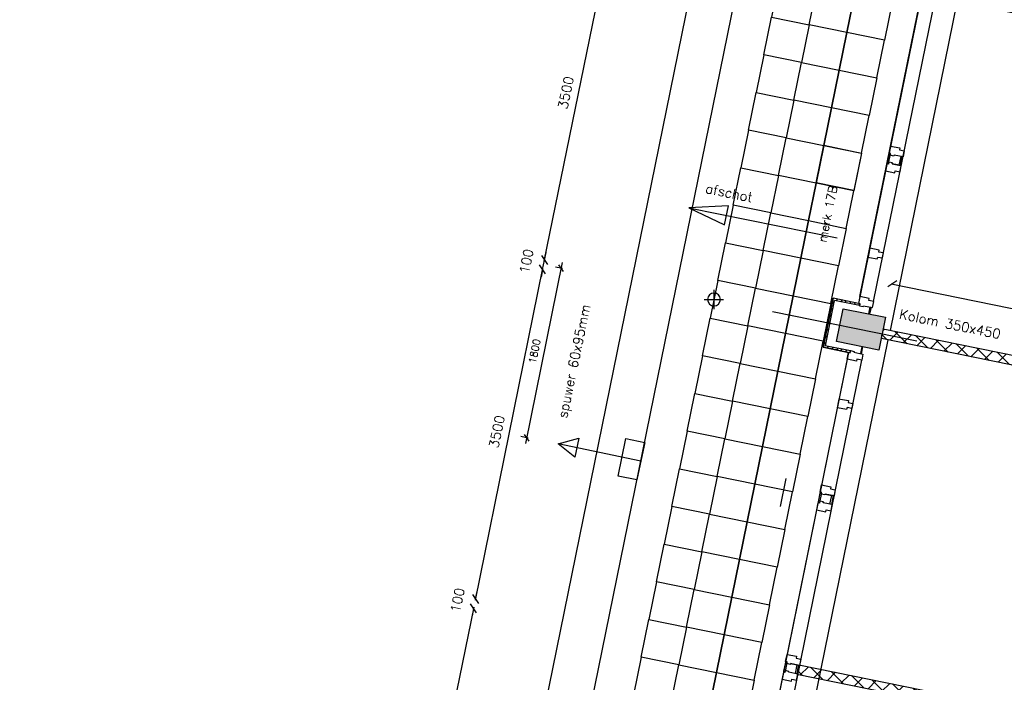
# Model space of a CAD drawing. Extents: x -84256 to 172857, y -58817 to 112048.
# Tile 64 of 90: x 19584 to 29838, y 74095 to 80991. Entities that reach past the tile are written whole.
import ezdxf

# ---------------------------------------------------------------- set-up
doc = ezdxf.new("R2010")
doc.units = 0
doc.header["$LTSCALE"] = 50
doc.header["$MEASUREMENT"] = 0
doc.header["$PDMODE"] = 3
doc.header["$PDSIZE"] = 0.001
doc.layers.get('0').update_dxf_attribs({"linetype": 'CONTINUOUS'})
doc.layers.get('DEFPOINTS').update_dxf_attribs({"linetype": 'CONTINUOUS'})
for name, color, linetype in [('A--01A1_ACEER', 1, 'CONTINUOUS'), ('A--A22--_F123-', 9, 'CONTINUOUS'), ('A--A28--_F12--', 7, 'CONTINUOUS'), ('A--A42--_F-23-', 9, 'CONTINUOUS'), ('A--L21--', 3, 'CONTINUOUS'), ('A--L22--_F-2--', 7, 'CONTINUOUS'), ('A--L22A1_BINNENWAND', 1, 'CONTINUOUS'), ('A--L22A2_BINNENWAND', 2, 'CONTINUOUS'), ('A--L22A4_BINNENWAND', 4, 'CONTINUOUS'), ('A--L27-A2-_DAKEN', 2, 'CONTINUOUS'), ('A--L27A1_DAKEN', 1, 'CONTINUOUS'), ('A--L28--_F12--', 7, 'CONTINUOUS'), ('A--L31--', 2, 'CONTINUOUS'), ('A--L31A1_BUITENKOZIJN', 1, 'CONTINUOUS'), ('A--L32--_F123-', 1, 'CONTINUOUS'), ('A--L42--', 7, 'CONTINUOUS'), ('A--L42--_F-23-', 7, 'CONTINUOUS'), ('A--L52--', 7, 'CONTINUOUS'), ('A--L52--_F123-', 7, 'CONTINUOUS'), ('A--M$1A-_F123-', 1, 'CONTINUOUS'), ('A--M1$A-_F123-', 1, 'CONTINUOUS'), ('A--T$1A-25_TEKST', 2, 'CONTINUOUS'), ('TEKSTKOZIJNMERK', 2, 'CONTINUOUS'), ('X--LR---_CP', 7, 'CONTINUOUS')]:
    doc.layers.add(name, color=color, linetype=linetype)
doc.layers.add('bruto vloeroppervlak', color=3, linetype='CONTINUOUS', plot=False)
doc.styles.add('ALFA-0_25', font='ROMANS')
doc.styles.add('B-01', font='SIMPLEX.SHX', dxfattribs={"width": 0.8, "height": 4.5})
doc.styles.add('HIEMSTRA', font='romans.shx')
doc.dimstyles.new('BEILEN', dxfattribs={"dimscale": 40, "dimtxt": 2.5, "dimasz": 2, "dimexe": 0.3, "dimexo": 0.3, "dimgap": 2, "dimtad": 1, "dimdec": 0, "dimzin": 0, "dimdsep": 46, "dimtxsty": 'HIEMSTRA', "dimblk1": 'OBLIQUE', "dimblk2": 'OBLIQUE', "dimsah": 1, "dimcen": -0.09, "dimdle": 0.3, "dimse1": 1, "dimclrd": 2, "dimclre": 2, "dimclrt": 3, "dimadec": 0, "dimazin": 0, "dimtfac": 1, "dimtdec": 4, "dimtofl": 0, "dimtmove": 2, "dimatfit": 3, "dimldrblk": 'OBLIQUE', "dimfxl": 1, "dimtvp": 625, "dimtolj": 1, "dimtzin": 0, "dimarcsym": 0})
doc.dimstyles.get("Standard").update_dxf_attribs({"dimscale": 40, "dimtxt": 2.5, "dimasz": 2, "dimexe": 0.3, "dimexo": 0.3, "dimgap": 2, "dimtad": 0, "dimdec": 0, "dimzin": 0, "dimdsep": 46, "dimtxsty": 'HIEMSTRA', "dimblk1": 'OBLIQUE', "dimblk2": 'OBLIQUE', "dimsah": 1, "dimcen": -0.09, "dimdle": 0.3, "dimse1": 1, "dimclrd": 2, "dimclre": 2, "dimclrt": 3, "dimadec": 0, "dimazin": 0, "dimtfac": 1, "dimtdec": 4, "dimtix": 1, "dimtmove": 0, "dimatfit": 3, "dimldrblk": 'OBLIQUE', "dimfxl": 1, "dimtvp": 625, "dimtolj": 1, "dimtzin": 0, "dimarcsym": 0})
doc.dimstyles.new('STANDARD$0', dxfattribs={"dimscale": 50, "dimtxt": 2.5, "dimasz": 2, "dimexe": 2, "dimexo": 0, "dimgap": 2, "dimtad": 1, "dimdec": 0, "dimzin": 0, "dimdsep": 46, "dimtxsty": 'ALFA-0_25', "dimblk1": 'OBLIQUE', "dimblk2": 'OBLIQUE', "dimsah": 1, "dimcen": -3, "dimdle": 2, "dimclrd": 1, "dimclre": 1, "dimclrt": 2, "dimadec": 0, "dimazin": 0, "dimtfac": 0.666667, "dimtofl": 0, "dimtmove": 2, "dimatfit": 3, "dimldrblk": 'OBLIQUE', "dimfxl": 1, "dimtvp": 0.833333, "dimtolj": 1, "dimtzin": 0, "dimarcsym": 0})

# ---------------------------------------------------------------- blocks, each defined once
blk = doc.blocks.new('*U1194')
at = {"layer": 'A--A22--_F123-', "linetype": 'Continuous'}
h = blk.add_hatch(dxfattribs=at)
h.set_pattern_fill('ALFAKRS', color=256, scale=120, style=0)
h.set_pattern_definition([(45, (-29123.75, -81282.78), (-84.85281, 84.85281), []), (135, (-29123.75, -81282.78), (-84.85281, -84.85281), [])])
h.paths.add_polyline_path([(0, 0), (10, 49), (5380, -1045), (5419, -1104), (5360, -1143), (-10, -49)])
at = {"layer": 'A--L22--_F-2--', "color": 2, "linetype": 'Continuous'}
for points in [[(0, 0), (-10, -49), (5360, -1143), (5360, -1143)], [(0, 0), (10, 49), (5380, -1045), (5380, -1045)]]:
    blk.add_lwpolyline(points, dxfattribs=at)
blk = doc.blocks.new('*U1142')
at = {"layer": 'A--A22--_F123-', "linetype": 'Continuous'}
h = blk.add_hatch(dxfattribs=at)
h.set_pattern_fill('ALFAKRS', color=256, scale=120, style=0)
h.set_pattern_definition([(45, (-33564.55, -76704.25), (-84.85281, 84.85281), []), (135, (-33564.55, -76704.25), (-84.85281, -84.85281), [])])
h.paths.add_polyline_path([(0, 0), (-10, -49), (-5007, 969), (-4997, 1018), (-4987, 1067), (10, 49)])
at = {"layer": 'A--L22--_F-2--', "color": 2, "linetype": 'Continuous'}
for points in [[(0, 0), (10, 49), (-4987, 1067), (-4997, 1018)], [(0, 0), (-10, -49), (-5007, 969), (-4997, 1018)]]:
    blk.add_lwpolyline(points, dxfattribs=at)
blk = doc.blocks.new('_OBLIQUE')
at = {"color": 0, "linetype": 'ByBlock'}
blk.add_line((-0.5, -0.5), (0.5, 0.5), dxfattribs=at)
blk = doc.blocks.new('*D254')
at = {"color": 2, "linetype": 'ByBlock', "transparency": 16777216}
blk.add_line((25047, 78478), (25751, 81931), dxfattribs=at)
at = {"layer": 'DEFPOINTS', "color": 0, "linetype": 'ByBlock', "transparency": 16777216}
for p in [(25748, 81919), (25748, 81919), (25050, 78490)]:
    blk.add_point(p, dxfattribs=at)
at = {"color": 2, "linetype": 'ByBlock', "transparency": 16777216, "xscale": 80, "yscale": 80, "zscale": 80}
for p, rotation in [((25748, 81919), 78.48629065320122), ((25050, 78490), 258.4862906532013)]:
    blk.add_blockref('_OBLIQUE', p, dxfattribs=dict(at, rotation=rotation))
at = {"color": 3, "linetype": 'ByBlock', "transparency": 16777216, "insert": (25272, 80231), "char_height": 100, "attachment_point": 5, "rotation": 78.4863, "style": 'HIEMSTRA'}
blk.add_mtext('\\A1;3500', dxfattribs=at)
blk = doc.blocks.new('*D255')
at = {"color": 2, "linetype": 'ByBlock', "transparency": 16777216}
for p, q in [((25050, 78490), (25066, 78568)), ((25030, 78392), (25050, 78490)), ((25030, 78392), (25014, 78313))]:
    blk.add_line(p, q, dxfattribs=at)
at = {"layer": 'DEFPOINTS', "color": 0, "linetype": 'ByBlock', "transparency": 16777216}
for p in [(25050, 78490), (25050, 78490), (25030, 78392)]:
    blk.add_point(p, dxfattribs=at)
at = {"color": 2, "linetype": 'ByBlock', "transparency": 16777216, "xscale": 80, "yscale": 80, "zscale": 80}
for p, rotation in [((25050, 78490), 258.4863014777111), ((25030, 78392), 78.48630147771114)]:
    blk.add_blockref('_OBLIQUE', p, dxfattribs=dict(at, rotation=rotation))
at = {"color": 3, "linetype": 'ByBlock', "transparency": 16777216, "insert": (24861, 78477), "char_height": 100, "attachment_point": 5, "rotation": 78.4863, "style": 'HIEMSTRA'}
blk.add_mtext('\\A1;100', dxfattribs=at)
blk = doc.blocks.new('*D256')
at = {"layer": 'A--M$1A-_F123-', "color": 2, "linetype": 'Continuous', "lineweight": -2, "transparency": 16777216}
for p, q in [((24329, 74950), (25032, 78404)), ((25041, 78389), (25041, 78389))]:
    blk.add_line(p, q, dxfattribs=at)
at = {"layer": 'DEFPOINTS', "color": 0, "linetype": 'Continuous', "transparency": 16777216}
for p in [(25030, 78392), (25030, 78392), (24331, 74962)]:
    blk.add_point(p, dxfattribs=at)
at = {"layer": 'A--M$1A-_F123-', "color": 2, "linetype": 'Continuous', "lineweight": -2, "transparency": 16777216, "xscale": 80, "yscale": 80, "zscale": 80}
for p, rotation in [((25030, 78392), 78.48629033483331), ((24331, 74962), 258.4862903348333)]:
    blk.add_blockref('_OBLIQUE', p, dxfattribs=dict(at, rotation=rotation))
at = {"layer": 'A--M$1A-_F123-', "color": 3, "linetype": 'Continuous', "transparency": 16777216, "insert": (24553, 76703), "char_height": 100, "attachment_point": 5, "rotation": 78.4863, "style": 'HIEMSTRA'}
blk.add_mtext('\\A1;3500', dxfattribs=at)
blk = doc.blocks.new('*D257')
at = {"layer": 'A--M$1A-_F123-', "color": 2, "linetype": 'Continuous', "lineweight": -2, "transparency": 16777216}
for p, q in [((24321, 74964), (24319, 74965)), ((24331, 74962), (24347, 75041)), ((24311, 74864), (24295, 74786))]:
    blk.add_line(p, q, dxfattribs=at)
at = {"layer": 'DEFPOINTS', "color": 0, "linetype": 'Continuous', "transparency": 16777216}
for p in [(24331, 74962), (24333, 74962), (24313, 74864)]:
    blk.add_point(p, dxfattribs=at)
at = {"layer": 'A--M$1A-_F123-', "color": 2, "linetype": 'Continuous', "lineweight": -2, "transparency": 16777216, "xscale": 80, "yscale": 80, "zscale": 80}
for p, rotation in [((24331, 74962), 258.4862692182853), ((24311, 74864), 78.48626921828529)]:
    blk.add_blockref('_OBLIQUE', p, dxfattribs=dict(at, rotation=rotation))
at = {"layer": 'A--M$1A-_F123-', "color": 3, "linetype": 'Continuous', "transparency": 16777216, "insert": (24143, 74950), "char_height": 100, "attachment_point": 5, "rotation": 78.4863, "style": 'HIEMSTRA'}
blk.add_mtext('\\A1;100', dxfattribs=at)
blk = doc.blocks.new('*D258')
at = {"layer": 'A--M$1A-_F123-', "color": 2, "linetype": 'Continuous', "lineweight": -2, "transparency": 16777216}
blk.add_line((24313, 74876), (23610, 71423), dxfattribs=at)
at = {"layer": 'DEFPOINTS', "color": 0, "linetype": 'Continuous', "transparency": 16777216}
for p in [(24311, 74864), (23612, 71435), (23612, 71435)]:
    blk.add_point(p, dxfattribs=at)
at = {"layer": 'A--M$1A-_F123-', "color": 2, "linetype": 'Continuous', "lineweight": -2, "transparency": 16777216, "xscale": 80, "yscale": 80, "zscale": 80}
for p, rotation in [((24311, 74864), 78.48629033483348), ((23612, 71435), 258.4862903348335)]:
    blk.add_blockref('_OBLIQUE', p, dxfattribs=dict(at, rotation=rotation))
at = {"layer": 'A--M$1A-_F123-', "color": 3, "linetype": 'Continuous', "transparency": 16777216, "insert": (23834, 73175), "char_height": 100, "attachment_point": 5, "rotation": 78.4863, "style": 'HIEMSTRA'}
blk.add_mtext('\\A1;3500', dxfattribs=at)
blk = doc.blocks.new('*D267')
at = {"color": 2, "linetype": 'ByBlock', "transparency": 16777216}
blk.add_line((28765, 78753), (33997, 77688), dxfattribs=at)
at = {"layer": 'DEFPOINTS', "color": 0, "linetype": 'ByBlock', "transparency": 16777216}
for p in [(28777, 78751), (33985, 77690), (33985, 77690)]:
    blk.add_point(p, dxfattribs=at)
at = {"color": 2, "linetype": 'ByBlock', "transparency": 16777216, "xscale": 80, "yscale": 80, "zscale": 80}
for p, rotation in [((28777, 78751), 168.486290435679), ((33985, 77690), 348.4862904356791)]:
    blk.add_blockref('_OBLIQUE', p, dxfattribs=dict(at, rotation=rotation))
at = {"color": 3, "linetype": 'ByBlock', "transparency": 16777216, "insert": (31407, 78348), "char_height": 100, "attachment_point": 5, "rotation": 348.4863, "style": 'HIEMSTRA'}
blk.add_mtext('\\A1;5315', dxfattribs=at)
blk = doc.blocks.new('*D341')
at = {"layer": 'A--M$1A-_F123-', "color": 2, "linetype": 'Continuous', "lineweight": -2, "transparency": 16777216}
for p, q in [((23982, 29671), (23903, 29687)), ((23979, 29656), (23984, 29683)), ((24080, 29652), (23982, 29671)), ((24080, 29652), (24158, 29636))]:
    blk.add_line(p, q, dxfattribs=at)
at = {"layer": 'DEFPOINTS', "color": 0, "linetype": 'Continuous', "transparency": 16777216}
for p in [(23976, 29644), (23982, 29671), (24074, 29624)]:
    blk.add_point(p, dxfattribs=at)
at = {"layer": 'A--M$1A-_F123-', "color": 2, "linetype": 'Continuous', "lineweight": -2, "transparency": 16777216, "xscale": 80, "yscale": 80, "zscale": 80}
for p, rotation in [((23982, 29671), 348.4862903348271), ((24080, 29652), 168.4862903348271)]:
    blk.add_blockref('_OBLIQUE', p, dxfattribs=dict(at, rotation=rotation))
at = {"layer": 'A--M$1A-_F123-', "color": 3, "linetype": 'Continuous', "transparency": 16777216, "insert": (36506, 90904), "char_height": 100, "attachment_point": 5, "rotation": 348.4863, "style": 'HIEMSTRA'}
blk.add_mtext('\\A1;100', dxfattribs=at)
blk = doc.blocks.new('KOLOM450X350')
at = {"layer": 'A--A28--_F12--', "color": 8}
for points in [[(-175, -225), (-175, 225), (175, 225)], [(-175, -225), (175, 225), (175, -225)]]:
    blk.add_solid(points, dxfattribs=at)
at = {"layer": 'A--L28--_F12--', "color": 3, "linetype": 'Continuous'}
blk.add_lwpolyline([(-175, -225), (-175, 225), (175, 225), (175, -225)], close=True, dxfattribs=at)
at = {"layer": 'X--LR---_CP'}
for p in [(-175, 0), (-175, 0), (175, 0)]:
    blk.add_point(p, dxfattribs=at)
blk = doc.blocks.new('*U960')
at = {"layer": 'A--A42--_F-23-', "linetype": 'Continuous'}
h = blk.add_hatch(dxfattribs=at)
h.set_pattern_fill('ALFALINE', color=256, scale=40, style=0)
h.set_pattern_definition([(45, (-27963.455, -77589.096), (-28.284271, 28.284271), [])])
h.paths.add_polyline_path([(0, 0), (-11, -7), (93, 502), (100, 492), (107, 481), (11, 7)])
at = {"layer": 'A--L42--_F-23-', "color": 2, "linetype": 'Continuous'}
for points in [[(-11, -7), (-11, -7), (93, 502), (93, 502)], [(11, 7), (11, 7), (107, 481), (107, 481)]]:
    blk.add_lwpolyline(points, dxfattribs=at)
blk = doc.blocks.new('*U959')
at = {"layer": 'A--A42--_F-23-', "linetype": 'Continuous'}
h = blk.add_hatch(dxfattribs=at)
h.set_pattern_fill('ALFALINE', color=256, scale=40, style=0)
h.set_pattern_definition([(45, (-28232.917, -77534.188), (-28.284271, 28.284271), [])])
h.paths.add_polyline_path([(0, 0), (-2, -9), (-280, 48), (-269, 55), (-259, 62), (2, 9)])
at = {"layer": 'A--L42--_F-23-', "color": 2, "linetype": 'Continuous'}
for points in [[(0, 0), (-2, -9), (-280, 48), (-280, 48)], [(0, 0), (2, 9), (-259, 62), (-259, 62)]]:
    blk.add_lwpolyline(points, dxfattribs=at)
blk = doc.blocks.new('*U958')
at = {"layer": 'A--A42--_F-23-', "linetype": 'Continuous'}
h = blk.add_hatch(dxfattribs=at)
h.set_pattern_fill('ALFALINE', color=256, scale=40, style=0)
h.set_pattern_definition([(45, (-28333.13, -78025.976), (-28.284271, 28.284271), [])])
h.paths.add_polyline_path([(0, 0), (-2, -9), (-262, 44), (-269, 55), (-276, 66), (2, 9)])
at = {"layer": 'A--L42--_F-23-', "color": 2, "linetype": 'Continuous'}
for points in [[(0, 0), (2, 9), (-276, 66), (-276, 66)], [(0, 0), (-2, -9), (-262, 44), (-262, 44)]]:
    blk.add_lwpolyline(points, dxfattribs=at)
blk = doc.blocks.new('*D536')
at = {"layer": 'A--M1$A-_F123-', "color": 1, "lineweight": -2, "transparency": 16777216}
for p, q in [((25234, 78463), (24850, 76581)), ((25237, 78401), (25163, 78416)), ((24878, 76637), (24804, 76652))]:
    blk.add_line(p, q, dxfattribs=at)
at = {"layer": 'DEFPOINTS', "color": 0, "transparency": 16777216}
for p in [(25237, 78401), (24862, 76640), (24878, 76637)]:
    blk.add_point(p, dxfattribs=at)
at = {"layer": 'A--M1$A-_F123-', "color": 1, "lineweight": -2, "transparency": 16777216, "xscale": 60, "yscale": 60, "zscale": 60}
for p, rotation in [((25222, 78404), 78.48765256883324), ((24862, 76640), 258.4876525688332)]:
    blk.add_blockref('_OBLIQUE', p, dxfattribs=dict(at, rotation=rotation))
at = {"layer": 'A--M1$A-_F123-', "color": 2, "transparency": 16777216, "insert": (24946, 77541), "char_height": 75, "attachment_point": 5, "rotation": 78.4877, "style": 'ALFA-0_25'}
blk.add_mtext('\\A1;1800', dxfattribs=at)
blk = doc.blocks.new('S050003-')
at = {"layer": 'A--L52--_F123-', "color": 1, "linetype": 'Continuous'}
for points in [[(0, 0), (2, 0)], [(1, 1), (1, -1)]]:
    blk.add_lwpolyline(points, dxfattribs=at)
blk.add_lwpolyline([(0.33, 0, 1), (1.67, 0, 1)], format="xyb", close=True, dxfattribs=at)
blk = doc.blocks.new('*U854')
at = {"layer": 'A--A22--_F123-', "linetype": 'Continuous'}
h = blk.add_hatch(dxfattribs=at)
h.set_pattern_fill('ALFAKRS', color=256, scale=120, style=0)
h.set_pattern_definition([(45, (-27686.65, -74227.67), (-84.85281, 84.85281), []), (135, (-27686.65, -74227.67), (-84.85281, -84.85281), [])])
h.paths.add_polyline_path([(0, 0), (10, 49), (5378, -1045), (5417, -1104), (5358, -1142), (-10, -49)])
at = {"layer": 'A--L22--_F-2--', "color": 2, "linetype": 'Continuous'}
for points in [[(0, 0), (-10, -49), (5358, -1142), (5358, -1142)], [(0, 0), (10, 49), (5378, -1045), (5378, -1045)]]:
    blk.add_lwpolyline(points, dxfattribs=at)

msp = doc.modelspace()

# ---------------------------------------------------------------- linework, layer by layer
at = {"layer": 'A--01A1_ACEER'}
msp.add_line((27506.6, 75923.4), (27566.5, 76217.4), dxfattribs=at)
at = {"layer": 'A--L22A1_BINNENWAND'}
for points in [[(27805.1, 80939), (27884.9, 81331), (27492.9, 81410.8), (27413.1, 81018.8)], [(27805.1, 80939), (27884.9, 81331), (28276.9, 81251.2), (28197, 80859.2)], [(28197, 80859.2), (28276.9, 81251.2), (28668.8, 81171.3), (28589, 80779.4)], [(27805.1, 80939), (27725.3, 80547.1), (27333.3, 80626.9), (27413.1, 81018.8)], [(27805.1, 80939), (27725.3, 80547.1), (28117.2, 80467.2), (28197, 80859.2)], [(28197, 80859.2), (28117.2, 80467.2), (28509.2, 80387.4), (28589, 80779.4)], [(27645.5, 80155.1), (27725.3, 80547.1), (27333.3, 80626.9), (27253.5, 80234.9)], [(27645.5, 80155.1), (27725.3, 80547.1), (28117.2, 80467.2), (28037.4, 80075.3)], [(28037.4, 80075.3), (28117.2, 80467.2), (28509.2, 80387.4), (28429.4, 79995.5)], [(27645.5, 80155.1), (27565.6, 79763.2), (27173.7, 79843), (27253.5, 80234.9)], [(27645.5, 80155.1), (27565.6, 79763.2), (27957.6, 79683.3), (28037.4, 80075.3)], [(28037.4, 80075.3), (27957.6, 79683.3), (28349.6, 79603.5), (28429.4, 79995.5)], [(27485.8, 79371.2), (27565.6, 79763.2), (27173.7, 79843), (27093.9, 79451)], [(27485.8, 79371.2), (27565.6, 79763.2), (27957.6, 79683.3), (27877.8, 79291.4)], [(27877.3, 79291.5), (27957.2, 79683.5), (28349.1, 79603.6), (28269.2, 79211.7)], [(27877.8, 79291.4), (27957.6, 79683.3), (28349.6, 79603.5), (28269.7, 79211.6)], [(27485.8, 79371.2), (27406, 78979.2), (27014.1, 79059.1), (27093.9, 79451)], [(27485.8, 79371.2), (27406, 78979.2), (27798, 78899.4), (27877.8, 79291.4)], [(27877.8, 79291.4), (27798, 78899.4), (28189.9, 78819.6), (28269.7, 79211.6)], [(27326.2, 78587.3), (27406, 78979.2), (27014.1, 79059.1), (26934.2, 78667.1)], [(27326.2, 78587.3), (27406, 78979.2), (27798, 78899.4), (27718.2, 78507.5)], [(27718.2, 78507.5), (27798, 78899.4), (28189.9, 78819.6), (28110.1, 78427.7)], [(27326.2, 78587.3), (27246.4, 78195.3), (26854.4, 78275.1), (26934.2, 78667.1)], [(27326.2, 78587.3), (27246.4, 78195.3), (27638.3, 78115.5), (27718.2, 78507.5)], [(27718.2, 78507.5), (27638.3, 78115.5), (28030.3, 78035.7), (28110.1, 78427.7)], [(27166.6, 77803.4), (27246.4, 78195.3), (26854.4, 78275.1), (26774.6, 77883.2)], [(27166.6, 77803.4), (27246.4, 78195.3), (27638.3, 78115.5), (27558.5, 77723.6)], [(27558.5, 77723.6), (27638.3, 78115.5), (28030.3, 78035.7), (27950.5, 77643.7)], [(27166.6, 77803.4), (27086.7, 77411.4), (26694.8, 77491.2), (26774.6, 77883.2)], [(27166.6, 77803.4), (27086.7, 77411.4), (27478.7, 77331.6), (27558.5, 77723.6)], [(27558.5, 77723.6), (27478.7, 77331.6), (27870.7, 77251.8), (27950.5, 77643.7)], [(27006.9, 77019.5), (27086.7, 77411.4), (26694.8, 77491.2), (26615, 77099.3)], [(27006.9, 77019.5), (27086.7, 77411.4), (27478.7, 77331.6), (27398.9, 76939.6)], [(27398.9, 76939.6), (27478.7, 77331.6), (27870.7, 77251.8), (27790.8, 76859.8)], [(27006.9, 77019.5), (26927.1, 76627.5), (26535.2, 76707.3), (26615, 77099.3)], [(27006.9, 77019.5), (26927.1, 76627.5), (27319.1, 76547.7), (27398.9, 76939.6)], [(27398.9, 76939.6), (27319.1, 76547.7), (27711, 76467.9), (27790.8, 76859.8)], [(26847.3, 76235.5), (26927.1, 76627.5), (26535.2, 76707.3), (26455.3, 76315.4)], [(26847.3, 76235.5), (26927.1, 76627.5), (27319.1, 76547.7), (27239.3, 76155.7)], [(27239.3, 76155.7), (27319.1, 76547.7), (27711, 76467.9), (27631.2, 76075.9)], [(26847.3, 76235.5), (26767.5, 75843.6), (26375.5, 75923.4), (26455.3, 76315.4)], [(26847.3, 76235.5), (26767.5, 75843.6), (27159.4, 75763.8), (27239.3, 76155.7)], [(27239.3, 76155.7), (27159.4, 75763.8), (27551.4, 75684), (27631.2, 76075.9)], [(26687.7, 75451.6), (26767.5, 75843.6), (26375.5, 75923.4), (26295.7, 75531.5)], [(26687.7, 75451.6), (26767.5, 75843.6), (27159.4, 75763.8), (27079.6, 75371.8)], [(27079.6, 75371.8), (27159.4, 75763.8), (27551.4, 75684), (27471.6, 75292)], [(26687.7, 75451.6), (26607.9, 75059.7), (26215.9, 75139.5), (26295.7, 75531.5)], [(26687.7, 75451.6), (26607.9, 75059.7), (26999.8, 74979.9), (27079.6, 75371.8)], [(27079.6, 75371.8), (26999.8, 74979.9), (27391.8, 74900), (27471.6, 75292)], [(26528, 74667.7), (26607.9, 75059.7), (26215.9, 75139.5), (26136.1, 74747.5)], [(26528, 74667.7), (26607.9, 75059.7), (26999.8, 74979.9), (26920, 74587.9)], [(26920, 74587.9), (26999.8, 74979.9), (27391.8, 74900), (27312, 74508.1)], [(26528, 74667.7), (26448.2, 74275.8), (26056.3, 74355.6), (26136.1, 74747.5)], [(26528, 74667.7), (26448.2, 74275.8), (26840.2, 74196), (26920, 74587.9)], [(26920, 74587.9), (26840.2, 74196), (27232.1, 74116.1), (27312, 74508.1)], [(26368.4, 73883.8), (26448.2, 74275.8), (26056.3, 74355.6), (25976.5, 73963.6)], [(26368.4, 73883.8), (26448.2, 74275.8), (26840.2, 74196), (26760.4, 73804)], [(26760.4, 73804), (26840.2, 74196), (27232.1, 74116.1), (27152.3, 73724.2)]]:
    msp.add_lwpolyline(points, close=True, dxfattribs=at)
at = {"layer": 'A--L22A2_BINNENWAND'}
for p, q in [((29347.2, 81186.2), (28648.6, 77756.7)), ((27570.7, 72465.3), (28628.6, 77658.7))]:
    msp.add_line(p, q, dxfattribs=at)
at = {"layer": 'A--L22A4_BINNENWAND', "linetype": 'Continuous'}
for p, q in [((19583.5, 46971.6), (29258.3, 94466.7)), ((22146.5, 57224.1), (29638.2, 94001.7))]:
    msp.add_line(p, q, dxfattribs=at)
at = {"layer": 'A--L27-A2-_DAKEN'}
msp.add_line((26051.9, 76396.2), (25190.8, 76577.7), dxfattribs=at)
for points in [[(25190.8, 76577.7), (25190.8, 76577.7), (25407.1, 76634.3), (25365.9, 76438.6)], [(25815, 76241.8), (25897.4, 76633.2), (26093.1, 76591.9), (26010.7, 76200.5)]]:
    msp.add_lwpolyline(points, close=True, dxfattribs=at)
at = {"layer": 'A--L27A1_DAKEN'}
msp.add_line((26552.5, 79034), (28098, 78719.4), dxfattribs=at)
msp.add_lwpolyline([(26964.4, 79052.2), (26552.5, 79034), (26552.5, 79034), (26924.5, 78856.2)], close=True, dxfattribs=at)
at = {"layer": 'A--L31--', "color": 2, "linetype": 'Continuous'}
for p, q in [((28639.6, 79592.4), (28620.8, 79500.3)), ((28632.6, 79497.9), (28651.4, 79590)), ((28651.4, 79590), (28639.6, 79592.4)), ((28620.8, 79500.3), (28632.6, 79497.9)), ((28671, 79491.1), (28740.6, 79476.9)), ((28758.9, 79567.1), (28740.6, 79476.9)), ((28740.6, 79476.9), (28755.3, 79473.9)), ((28755.3, 79473.9), (28773.6, 79564.1)), ((28773.6, 79564.1), (28758.9, 79567.1)), ((28425.7, 77929.6), (28440.1, 78000.1)), ((28449.9, 77998.1), (28435.5, 77927.6)), ((28355.9, 77586.7), (28341.5, 77516.2)), ((28351.3, 77514.2), (28365.7, 77584.7)), ((27902.3, 75972.7), (27921.1, 76064.8)), ((27932.8, 76062.4), (27914.1, 75970.3)), ((27921.1, 76064.8), (27932.8, 76062.4)), ((27970.8, 76053.7), (28040.4, 76039.5)), ((28022, 75949.4), (28040.4, 76039.5)), ((28055.1, 76036.5), (28036.8, 75946.4)), ((28040.4, 76039.5), (28055.1, 76036.5)), ((27914.1, 75970.3), (27902.3, 75972.7)), ((28036.8, 75946.4), (28022, 75949.4)), ((27543, 74209), (27561.8, 74301.1)), ((27573.5, 74298.7), (27554.8, 74206.6)), ((27561.8, 74301.1), (27573.5, 74298.7)), ((27611.5, 74289.9), (27681.1, 74275.7)), ((27662.8, 74185.6), (27681.1, 74275.8)), ((27695.8, 74272.8), (27677.5, 74182.6)), ((27681.1, 74275.8), (27695.8, 74272.8)), ((27554.8, 74206.6), (27543, 74209)), ((27677.5, 74182.6), (27662.8, 74185.6))]:
    msp.add_line(p, q, dxfattribs=at)
for points in [[(28653.6, 79676.3), (28750.6, 79656.5), (28746.4, 79635.9), (28796.4, 79625.8), (28783.4, 79562.1), (28689.4, 79581.2), (28687.6, 79572.4), (28649.4, 79580.2), (28653.4, 79599.8), (28638.7, 79602.8)], [(28600.9, 79417.6), (28697.9, 79397.8), (28702.1, 79418.4), (28752.1, 79408.2), (28765.1, 79471.9), (28671, 79491.1), (28672.8, 79499.9), (28634.6, 79507.7), (28630.6, 79488.1), (28615.9, 79491.1)], [(28569.7, 78511), (28580.3, 78563), (28530.3, 78573.1), (28534.5, 78593.7), (28437.5, 78613.4), (28422.9, 78541.9), (28418.5, 78520.4), (28433.2, 78517.4), (28515.5, 78500.6), (28519.7, 78521.2)], [(28464.6, 77995.1), (28477.6, 78058.8), (28427.6, 78069), (28431.8, 78089.6), (28334.8, 78109.3), (28320.2, 78037.8), (28334.9, 78034.8), (28330.5, 78013.3), (28368.8, 78005.5), (28370.5, 78014.3)], [(28366, 77511.2), (28353.1, 77447.5), (28303.1, 77457.7), (28298.9, 77437.1), (28201.9, 77456.9), (28216.5, 77528.4), (28231.2, 77525.4), (28235.5, 77547), (28273.8, 77539.2), (28272, 77530.4)], [(28261, 76995.4), (28250.4, 76943.5), (28200.4, 76953.6), (28196.2, 76933.1), (28099.2, 76952.9), (28113.8, 77024.4), (28118.2, 77045.9), (28132.9, 77042.9), (28215.2, 77026.1), (28211, 77005.6)], [(27935.1, 76148.7), (28032.1, 76129), (28027.9, 76108.4), (28077.9, 76098.2), (28064.9, 76034.5), (27970.8, 76053.7), (27969, 76044.9), (27930.8, 76052.7), (27934.8, 76072.2), (27920.1, 76075.2)], [(27882.4, 75890), (27979.4, 75870.3), (27983.6, 75890.9), (28033.6, 75880.7), (28046.5, 75944.4), (27952.5, 75963.5), (27954.3, 75972.3), (27916, 75980.1), (27912.1, 75960.5), (27897.4, 75963.5)], [(27575.8, 74385), (27672.8, 74365.2), (27668.6, 74344.6), (27718.6, 74334.4), (27705.6, 74270.8), (27611.5, 74289.9), (27609.8, 74281.1), (27571.5, 74288.9), (27575.5, 74308.5), (27560.8, 74311.5)], [(27523.1, 74126.3), (27620.1, 74106.5), (27624.3, 74127.1), (27674.3, 74116.9), (27687.3, 74180.6), (27593.2, 74199.8), (27595, 74208.6), (27556.8, 74216.3), (27552.8, 74196.8), (27538.1, 74199.8)]]:
    msp.add_lwpolyline(points, close=True, dxfattribs=at)
at = {"layer": 'A--L31A1_BUITENKOZIJN'}
for p, q in [((28333.7, 78109.6), (29279.7, 82748.2)), ((28476.4, 78059), (29426.7, 82718.2)), ((28200.8, 77457.1), (27256.9, 72817.9)), ((28351.9, 77447.8), (27403.9, 72787.9))]:
    msp.add_line(p, q, dxfattribs=at)
at = {"layer": 'A--L32--_F123-', "color": 1}
msp.add_line((27423, 77955.3), (28926, 77649.1), dxfattribs=at)
at = {"layer": 'bruto vloeroppervlak'}
msp.add_lwpolyline([(29294.3, 82819.7), (28320.2, 78037.8), (28056.6, 78091.5), (27952.8, 77582.1), (28216.5, 77528.4), (27242.1, 72746.5), (26979.5, 72800), (26875, 72290.7), (27138.6, 72237), (26164.5, 67455.1), (25900.9, 67508.8), (25797.1, 66999.4), (26060.7, 66945.7), (25087, 62163.8), (24823.1, 62217.5), (24719.3, 61708.1), (24982.9, 61654.4), (24008.5, 56872.5)], dxfattribs=at)

# ---------------------------------------------------------------- block references
at = {"rotation": 78.48629033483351}
msp.add_blockref('KOLOM450X350', (28346.7, 77767.1), dxfattribs=at)
at = {"layer": 'A--L21--', "linetype": 'Continuous'}
for name, p in [('*U1194', (29123.7, 81282.8)), ('*U1142', (33564.6, 76704.3)), ('*U854', (27686.6, 74227.7))]:
    msp.add_blockref(name, p, dxfattribs=at)
at = {"layer": 'A--L42--'}
for name, p in [('*U960', (27963.5, 77589.1)), ('*U958', (28333.1, 78026)), ('*U959', (28232.9, 77534.2))]:
    msp.add_blockref(name, p, dxfattribs=at)
at = {"layer": 'A--L52--', "xscale": 100, "yscale": 100, "zscale": 100}
msp.add_blockref('S050003-', (26713.8, 78079.4), dxfattribs=at)

# ---------------------------------------------------------------- texts
at = {"layer": 'A--T$1A-25_TEKST', "style": 'B-01'}
for s, rotation, p in [('afschot', 348.47958, (26718.2, 79190)), ('spuwer 60x95mm', 78.24282, (25282.2, 76837.6)), ('Kolom 350x450', 348.47958, (28738.3, 77881.6))]:
    msp.add_text(s, height=100, rotation=rotation, dxfattribs=at).set_placement(p)
at = {"layer": 'TEKSTKOZIJNMERK', "style": 'B-01'}
msp.add_text('merk 17B', height=90, rotation=78.48629, dxfattribs=at).set_placement((27981.9, 78665.9))

# ---------------------------------------------------------------- dimensions: what is measured, and where the dimension line sits
at = {"layer": 'A--M$1A-_F123-', "linetype": 'Continuous'}
for p1, p2, distance, dimstyle, picture, middle in [((24074.3, 29624), (23976.3, 29644), -28, 'Standard', '*D341', (36506, 90903.8)), ((25049.6, 78489.8), (25748.2, 81919.4), 0, 'BEILEN', '*D254', (25271.5, 80230.5)), ((25029.6, 78391.8), (25049.6, 78489.8), 0, 'BEILEN', '*D255', (24861.3, 78477.1)), ((24331, 74962.2), (25029.6, 78391.8), 0, 'BEILEN', '*D256', (24553, 76703)), ((24313.2, 74863.8), (24333.1, 74961.8), 2.1, 'BEILEN', '*D257', (24142.7, 74949.6)), ((24311.1, 74864.2), (23612.5, 71434.7), 0, 'BEILEN', '*D258', (23834.4, 73175.4))]:
    dim = msp.add_aligned_dim(p1=p1, p2=p2, distance=distance, dimstyle=dimstyle, dxfattribs=at)
    dim.commit()
    dim.dimension.update_dxf_attribs({"geometry": picture, "text_midpoint": middle})
dim = msp.add_aligned_dim(p1=(28672.8, 78240.7), p2=(33880.8, 77179.8), distance=0, dimstyle='BEILEN', dxfattribs=at)
dim.commit()
dim.dimension.update_dxf_attribs({"geometry": '*D267', "text_midpoint": (31302.8, 77837.7), "insert": (-104, -510.4)})
at = {"layer": 'A--M1$A-_F123-'}
dim = msp.add_linear_dim(base=(24862.4, 76639.9), p1=(25237.2, 78400.6), p2=(24877.9, 76636.8), angle=258.48765, dimstyle='STANDARD$0', override={"dimscale": 30, "dimblk1": 'OBLIQUE', "dimblk2": 'OBLIQUE'}, dxfattribs=at)
dim.commit()
dim.dimension.update_dxf_attribs({"geometry": '*D536', "text_midpoint": (24946.2, 77541.2), "dimtype": 161})

doc.saveas('drawing.dxf')
